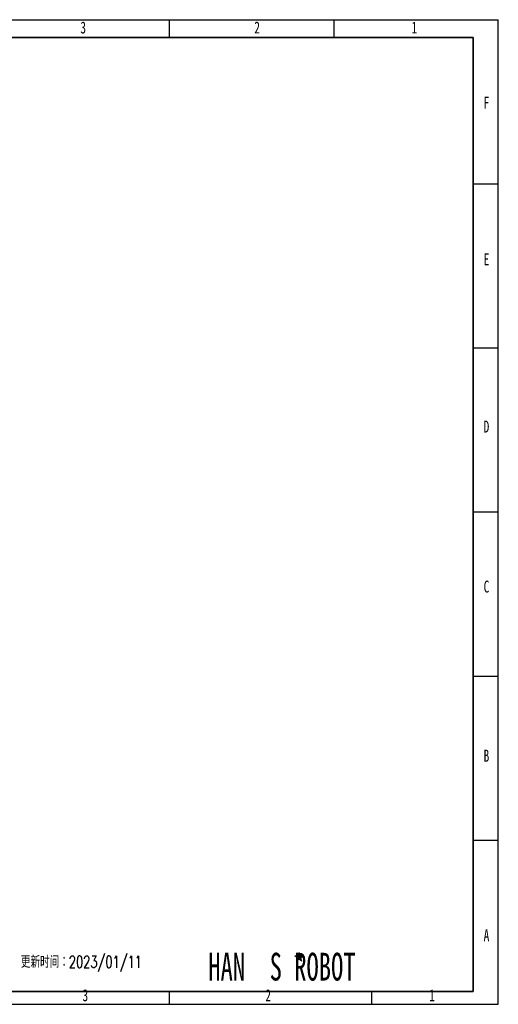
# Model space of a CAD drawing. Header units: millimetres. Extents: x 3 to 297, y 2 to 209.
# Tile 46 of 46: x 197 to 297, y 2 to 209. Entities that reach past the tile are written whole.
import ezdxf

# ---------------------------------------------------------------- set-up
doc = ezdxf.new("R2010")
doc.units = ezdxf.units.MM
for name, color, linetype in [('图层0', 7, 'Continuous'), ('尺寸线', 5, 'Continuous'), ('细实线', 7, 'Continuous')]:
    doc.layers.add(name, color=color, linetype=linetype)
doc.layers.add('粗实线', color=7, linetype='Continuous', lineweight=50)
doc.styles.add('SLDTEXTSTYLE0', font='TXT', dxfattribs={"width": 0.7, "bigfont": 'bigfont'})
doc.styles.add('SLDTEXTSTYLE1', font='TXT', dxfattribs={"width": 0.65})
doc.styles.add('SLDTEXTSTYLE2', font='TXT', dxfattribs={"width": 0.7})

msp = doc.modelspace()

# ---------------------------------------------------------------- hatches: boundary and pattern name
at = {"layer": '尺寸线'}
msp.add_hatch(color=256, dxfattribs=at).paths.add_polyline_path([(256.07407, 11.40904), (255.85405, 12.0862), (256.43008, 12.50471), (255.71807, 12.50471), (255.49804, 13.18187), (255.27802, 12.50471), (254.56601, 12.50471), (255.14204, 12.0862), (254.92201, 11.40904), (255.49804, 11.82755)], flags=0)

# ---------------------------------------------------------------- linework, layer by layer
at = {"layer": '图层0'}
for p, q in [((228.24, 208.76135), (228.24, 205)), ((262.74, 208.76135), (262.74, 205)), ((292, 174.36012), (297.24653, 174.36012)), ((292, 139.95512), (297.24653, 139.95512)), ((292, 105.55012), (297.24653, 105.55012)), ((292, 71.14512), (297.24653, 71.14512)), ((292, 36.74012), (297.24653, 36.74012)), ((228.24, 5), (228.24, 2.33512)), ((270.63931, 5), (270.63931, 2.33512))]:
    msp.add_line(p, q, dxfattribs=at)
at = {"layer": '尺寸线', "color": 7, "linetype": 'Continuous', "lineweight": 18}
for p, q in [((254.56601, 12.50471), (255.27802, 12.50471)), ((255.14204, 12.0862), (254.56601, 12.50471)), ((255.27802, 12.50471), (255.49804, 13.18187)), ((255.49804, 13.18187), (255.71807, 12.50471)), ((255.71807, 12.50471), (256.43008, 12.50471)), ((255.85405, 12.0862), (256.43008, 12.50471)), ((254.92201, 11.40904), (255.14204, 12.0862)), ((254.92201, 11.40904), (255.49804, 11.82755)), ((256.07407, 11.40904), (255.49804, 11.82755)), ((255.85405, 12.0862), (256.07407, 11.40904))]:
    msp.add_line(p, q, dxfattribs=at)
at = {"layer": '粗实线', "lineweight": 35}
for p, q in [((25, 205), (292, 205)), ((292, 205), (292, 5)), ((25, 5), (292, 5))]:
    msp.add_line(p, q, dxfattribs=at)
at = {"layer": '细实线'}
for p, q in [((2.75337, 208.76135), (297.24653, 208.76135)), ((297.24653, 2.33512), (297.24653, 208.76135)), ((2.75337, 2.33512), (297.24653, 2.33512))]:
    msp.add_line(p, q, dxfattribs=at)

# ---------------------------------------------------------------- texts
at = {"layer": '图层0', "char_height": 2.5, "attachment_point": 1, "style": 'SLDTEXTSTYLE2'}
for s, insert in [('3', (209.6309, 208.36807)), ('2', (246.09679, 208.36807)), ('1', (279.07004, 208.36807)), ('F', (294.16791, 192.60595)), ('E', (294.16791, 159.789)), ('D', (294.16791, 124.71456)), ('C', (294.16791, 91.16057)), ('B', (294.16791, 55.70021)), ('A', (294.16791, 18.07097)), ('3', (210.08273, 5.47572)), ('2', (248.41144, 5.47572)), ('1', (282.74882, 5.47572))]:
    msp.add_mtext(s, dxfattribs=dict(at, insert=insert))
at = {"layer": '尺寸线', "insert": (197.16231, 12.48144), "char_height": 2.5, "attachment_point": 1, "style": 'SLDTEXTSTYLE0'}
msp.add_mtext('更新时间：2023/01/11', dxfattribs=at)
at = {"layer": '细实线', "insert": (236.45016, 13.13595), "char_height": 5.8208333, "attachment_point": 1, "style": 'SLDTEXTSTYLE1'}
msp.add_mtext('HAN  S ROBOT', dxfattribs=at)

doc.saveas('drawing.dxf')
